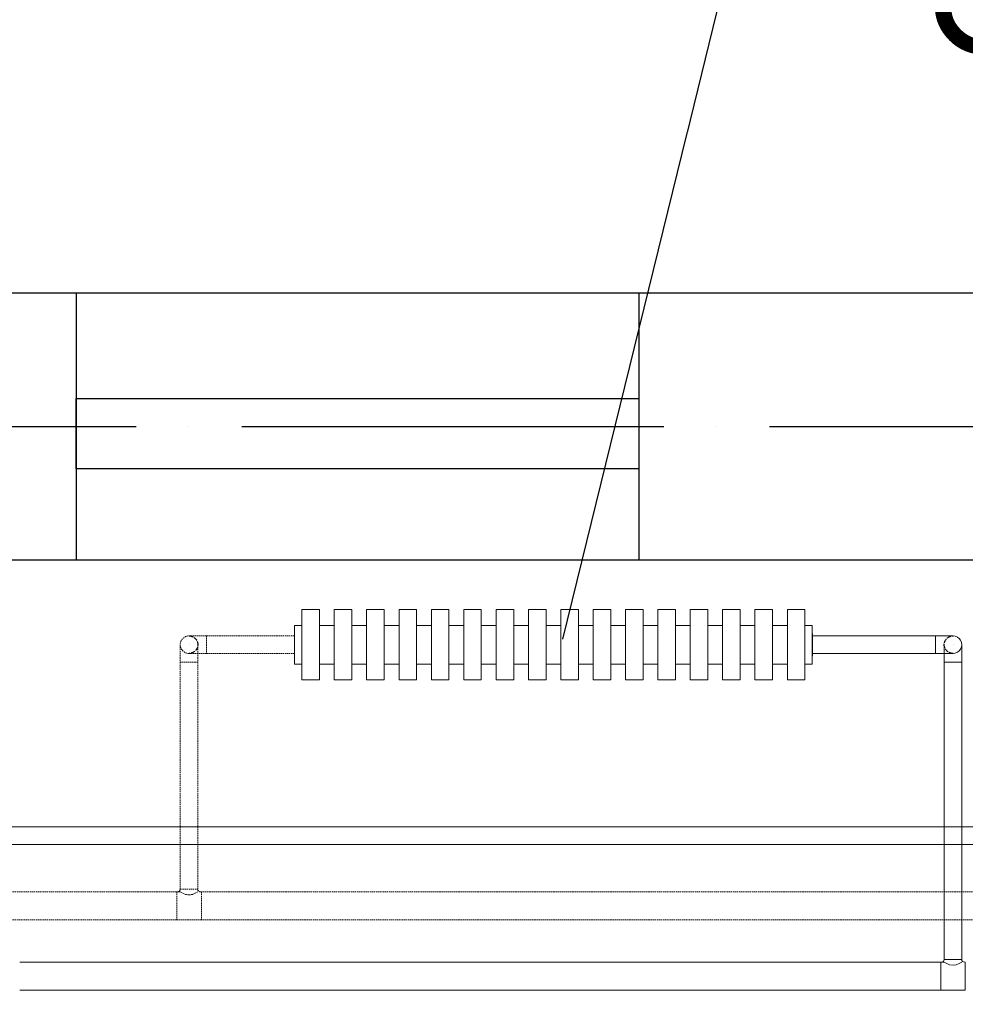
# Model space of a CAD drawing. Header units: millimetres. Extents: x 9824119 to 13672909, y -72394 to 462135.
# Tile 36 of 256: x 10089179 to 10090523, y 24085 to 25485. Entities that reach past the tile are written whole.
import ezdxf
from ezdxf import colors
from ezdxf.entities.mleader import LeaderData, LeaderLine
from ezdxf.math import Vec2, Vec3

# ---------------------------------------------------------------- set-up
doc = ezdxf.new("R2010")
doc.units = ezdxf.units.MM
for name, pattern in [('ACAD_ISO04W100', [30, 24, -3, 0, -3]), ('Hidden', [3, 2, -1]), ('UnderFloor', [7.5, 6, -1.5])]:
    doc.linetypes.add(name, pattern=pattern)
for name, color, linetype in [('1', 7, 'Continuous'), ('PIPE-H1', 7, 'Continuous'), ('PIPE-H1-COMPONENT-', 7, 'Continuous')]:
    doc.layers.add(name, color=color, linetype=linetype)
doc.layers.add('Оси', color=1, linetype='ACAD_ISO04W100', lineweight=0)
doc.styles.add('ISO_1.0', font='isocpeur.ttf')
doc.styles.add('ISOCPEUR', font='isocpeui.ttf')
doc.styles.add('СПДС', font='isocpeur.ttf')

# ---------------------------------------------------------------- blocks, each defined once
blk = doc.blocks.new('вамавммммммм')
at = {"color": 253, "lineweight": 25}
for p, q in [((1609828.4, 1429207.9), (1574438.4, 1429207.9)), ((1575238.4, 1429207.9), (1575238.4, 1428827.9)), ((1576038.4, 1429207.9), (1576038.4, 1428827.9)), ((1578438.4, 1428827.9), (1574818.4, 1428827.9))]:
    blk.add_line(p, q, dxfattribs=at)
blk.add_lwpolyline([(1575238.4, 1429057.9), (1576038.4, 1429057.9), (1576038.4, 1428957.9), (1575238.4, 1428957.9)], close=True, dxfattribs=at)
at = {"layer": 'Оси', "color": 18, "lineweight": 25, "ltscale": 25, "true_color": 0x000000}
blk.add_line((1609828.4, 1429017.9), (1570469.5, 1429017.9), dxfattribs=at)
blk = doc.blocks.new('_None')
blk = doc.blocks.new('*U4263')
at = {"layer": 'PIPE-H1', "color": 5, "linetype": 'Hidden', "lineweight": 20}
for p, q in [((10089402.3, 24244.9, 12.5), (10089407.3, 24244.9, 12.5)), ((10089407.3, 24244.9, 12.5), (10089408.2, 24244.3, 17.3)), ((10089408.2, 24244.3, 17.3), (10089410.9, 24242.8, 21.3)), ((10089428.6, 24242.8, 21.3), (10089431.3, 24244.3, 17.3)), ((10089431.3, 24244.3, 17.3), (10089432.3, 24244.9, 12.5)), ((10089436, 24244.9, 12.5), (10089437.3, 24244.9, 12.5)), ((10089410.9, 24242.8, 21.3), (10089415, 24241.2, 24)), ((10089415, 24241.2, 24), (10089419.8, 24240.5, 25)), ((10089419.8, 24240.5, 25), (10089424.5, 24241.2, 24)), ((10089424.5, 24241.2, 24), (10089428.6, 24242.8, 21.3)), ((10089402.3, 24204.9, 12.5), (10089437.3, 24204.9, 12.5))]:
    blk.add_line(p, q, dxfattribs=at)
at = {"layer": 'PIPE-H1', "color": 5, "linetype": 'Hidden', "lineweight": 20, "extrusion": (1, 0, 0)}
for centre in [(10089402.3, 24224.9, 12.5), (10089437.3, 24224.9, 12.5)]:
    blk.add_ellipse(centre, major_axis=(0, 20), ratio=1, start_param=0, end_param=3.141593, dxfattribs=at)
at = {"layer": 'PIPE-H1', "color": 5, "linetype": 'Hidden', "lineweight": 20}
blk.add_ellipse((10089403.5, 24248.6, 12.5), major_axis=(0, -3.75), ratio=1, start_param=0, end_param=1.570796, dxfattribs=at)
at = {"layer": 'PIPE-H1', "color": 5, "linetype": 'Hidden', "lineweight": 20, "extrusion": (0, 1, 0)}
blk.add_ellipse((10089419.8, 24248.6, 12.5), major_axis=(-12.5, 0), ratio=1, start_param=0, end_param=3.141593, dxfattribs=at)
at = {"layer": 'PIPE-H1', "color": 5, "linetype": 'Hidden', "lineweight": 20, "extrusion": (0, 0, -1)}
blk.add_ellipse((10089436, 24248.6, 12.5), major_axis=(0, -3.75), ratio=1, start_param=0, end_param=1.570796, dxfattribs=at)
blk = doc.blocks.new('*U4264')
at = {"layer": 'PIPE-H1', "color": 5, "linetype": 'Hidden', "lineweight": 20}
for p, q in [((10089402.3, 24244.9, 12.5), (10089079, 24244.9, 12.5)), ((10089402.3, 24204.9, 12.5), (10089079, 24204.9, 12.5))]:
    blk.add_line(p, q, dxfattribs=at)
blk = doc.blocks.new('*U4265')
at = {"layer": 'PIPE-H1', "color": 5, "linetype": 'Hidden', "lineweight": 20}
for p, q in [((10089407.3, 24571.4, 12.5), (10089407.3, 24248.6, 12.5)), ((10089432.3, 24571.4, 12.5), (10089432.3, 24248.6, 12.5))]:
    blk.add_line(p, q, dxfattribs=at)
blk = doc.blocks.new('*U4266')
at = {"layer": 'PIPE-H1', "color": 5, "linetype": 'Hidden', "lineweight": 20, "extrusion": (-1, 0, 0)}
for centre in [(10089407.3, 24571.4, 37.5), (10089432.3, 24571.4, 37.5)]:
    blk.add_ellipse(centre, major_axis=(0, 25), ratio=1, start_param=0, end_param=1.570796, dxfattribs=at)
at = {"layer": 'PIPE-H1', "color": 5, "linetype": 'Hidden', "lineweight": 20, "extrusion": (0, -1, 0)}
blk.add_ellipse((10089419.8, 24571.4, 12.5), major_axis=(12.5, 0), ratio=1, start_param=0, end_param=3.141593, dxfattribs=at)
blk = doc.blocks.new('*U4267')
at = {"layer": 'PIPE-H1', "color": 7, "linetype": 'Continuous', "lineweight": -3}
blk.add_line((10089419.8, 24596.4, 121.2), (10089419.8, 24596.4, 120.2), dxfattribs=at)
blk = doc.blocks.new('*U4268')
at = {"layer": 'PIPE-H1', "color": 1, "linetype": 'Continuous', "lineweight": 20}
for p, q in [((10090488.3, 24144.9, 12.5), (10090493.3, 24144.9, 12.5)), ((10090493.3, 24144.9, 12.5), (10090494.2, 24144.3, 17.3)), ((10090494.2, 24144.3, 17.3), (10090496.9, 24142.8, 21.3)), ((10090496.9, 24142.8, 21.3), (10090501, 24141.2, 24)), ((10090501, 24141.2, 24), (10090505.8, 24140.5, 25)), ((10090505.8, 24140.5, 25), (10090510.5, 24141.2, 24)), ((10090510.5, 24141.2, 24), (10090514.6, 24142.8, 21.3)), ((10090514.6, 24142.8, 21.3), (10090517.3, 24144.3, 17.3)), ((10090517.3, 24144.3, 17.3), (10090518.3, 24144.9, 12.5)), ((10090522, 24144.9, 12.5), (10090523.3, 24144.9, 12.5)), ((10090488.3, 24104.9, 12.5), (10090523.3, 24104.9, 12.5))]:
    blk.add_line(p, q, dxfattribs=at)
blk.add_ellipse((10090489.5, 24148.6, 12.5), major_axis=(0, -3.75), ratio=1, start_param=0, end_param=1.570796, dxfattribs=at)
at = {"layer": 'PIPE-H1', "color": 1, "linetype": 'Continuous', "lineweight": 20, "extrusion": (0, 1, 0)}
blk.add_ellipse((10090505.8, 24148.6, 12.5), major_axis=(-12.5, 0), ratio=1, start_param=0, end_param=3.141593, dxfattribs=at)
at = {"layer": 'PIPE-H1', "color": 1, "linetype": 'Continuous', "lineweight": 20, "extrusion": (0, 0, -1)}
blk.add_ellipse((10090522, 24148.6, 12.5), major_axis=(0, -3.75), ratio=1, start_param=0, end_param=1.570796, dxfattribs=at)
at = {"layer": 'PIPE-H1', "color": 1, "linetype": 'Continuous', "lineweight": 20, "extrusion": (1, 0, 0)}
for centre in [(10090488.3, 24124.9, 12.5), (10090523.3, 24124.9, 12.5)]:
    blk.add_ellipse(centre, major_axis=(0, 20), ratio=1, start_param=0, end_param=3.141593, dxfattribs=at)
blk = doc.blocks.new('*U4269')
at = {"layer": 'PIPE-H1', "color": 1, "linetype": 'Continuous', "lineweight": 20}
for p, q in [((10090488.3, 24144.9, 12.5), (10089179.1, 24144.9, 12.5)), ((10090488.3, 24104.9, 12.5), (10089179.1, 24104.9, 12.5))]:
    blk.add_line(p, q, dxfattribs=at)
blk = doc.blocks.new('*U4270')
at = {"layer": 'PIPE-H1', "color": 1, "linetype": 'Continuous', "lineweight": 20}
for p, q in [((10090493.3, 24571.4, 12.5), (10090493.3, 24148.6, 12.5)), ((10090518.3, 24571.4, 12.5), (10090518.3, 24148.6, 12.5))]:
    blk.add_line(p, q, dxfattribs=at)
blk = doc.blocks.new('*U4271')
at = {"layer": 'PIPE-H1', "color": 1, "linetype": 'Continuous', "lineweight": 20, "extrusion": (-1, 0, 0)}
for centre in [(10090493.3, 24571.4, 37.5), (10090518.3, 24571.4, 37.5)]:
    blk.add_ellipse(centre, major_axis=(0, 25), ratio=1, start_param=0, end_param=1.570796, dxfattribs=at)
at = {"layer": 'PIPE-H1', "color": 1, "linetype": 'Continuous', "lineweight": 20, "extrusion": (0, -1, 0)}
blk.add_ellipse((10090505.8, 24571.4, 12.5), major_axis=(12.5, 0), ratio=1, start_param=0, end_param=3.141593, dxfattribs=at)
blk = doc.blocks.new('*U4272')
at = {"layer": 'PIPE-H1', "color": 7, "linetype": 'Continuous', "lineweight": -3}
for p, q in [((10090505.8, 24596.4, 395), (10090505.8, 24596.4, 394)), ((10090505.8, 24596.4, 145), (10090505.8, 24596.4, 144))]:
    blk.add_line(p, q, dxfattribs=at)
blk = doc.blocks.new('*U4273')
at = {"layer": 'PIPE-H1', "color": 5, "linetype": 'Hidden', "lineweight": 20, "extrusion": (0, 0, -1)}
blk.add_ellipse((10089419.8, 24596.4, 205), major_axis=(0, -12.5), ratio=1, start_param=0, end_param=3.141593, dxfattribs=at)
at = {"layer": 'PIPE-H1', "color": 1, "linetype": 'UnderFloor', "lineweight": -3, "extrusion": (0, 0, -1)}
blk.add_ellipse((10089419.8, 24596.4, 205), major_axis=(0, 12.5), ratio=1, start_param=0, end_param=3.141593, dxfattribs=at)
at = {"layer": 'PIPE-H1', "color": 5, "linetype": 'Hidden', "lineweight": 20, "extrusion": (0, -1, 0)}
for centre in [(10089444.8, 24608.9, 205), (10089444.8, 24583.9, 205)]:
    blk.add_ellipse(centre, major_axis=(0, 0, 25), ratio=1, start_param=0, end_param=1.570796, dxfattribs=at)
at = {"layer": 'PIPE-H1', "color": 5, "linetype": 'Hidden', "lineweight": 20, "extrusion": (1, 0, 0)}
blk.add_ellipse((10089444.8, 24596.4, 230), major_axis=(0, 12.5), ratio=1, start_param=0, end_param=3.141593, dxfattribs=at)
blk = doc.blocks.new('*U4274')
at = {"layer": 'PIPE-H1', "color": 5, "linetype": 'Hidden', "lineweight": 20}
for p, q in [((10089569.8, 24608.9, 230), (10089444.8, 24608.9, 230)), ((10089569.8, 24583.9, 230), (10089444.8, 24583.9, 230))]:
    blk.add_line(p, q, dxfattribs=at)
blk = doc.blocks.new('*U4275')
at = {"layer": 'PIPE-H1', "color": 1, "linetype": 'Continuous', "lineweight": 20, "extrusion": (-1, 0, 0)}
blk.add_ellipse((10090480.8, 24596.4, 670), major_axis=(0, -12.5), ratio=1, start_param=0, end_param=3.141593, dxfattribs=at)
at = {"layer": 'PIPE-H1', "color": 1, "linetype": 'Continuous', "lineweight": 20, "extrusion": (0, 1, 0)}
for centre in [(10090480.8, 24608.9, 645), (10090480.8, 24583.9, 645)]:
    blk.add_ellipse(centre, major_axis=(0, 0, 25), ratio=1, start_param=0, end_param=1.570796, dxfattribs=at)
at = {"layer": 'PIPE-H1', "color": 1, "linetype": 'UnderFloor', "lineweight": -3, "extrusion": (0, 0, -1)}
blk.add_ellipse((10090505.8, 24596.4, 645), major_axis=(0, -12.5), ratio=1, start_param=0, end_param=3.141593, dxfattribs=at)
at = {"layer": 'PIPE-H1', "color": 1, "linetype": 'Continuous', "lineweight": 20, "extrusion": (0, 0, -1)}
blk.add_ellipse((10090505.8, 24596.4, 645), major_axis=(0, 12.5), ratio=1, start_param=0, end_param=3.141593, dxfattribs=at)
blk = doc.blocks.new('*U4276')
at = {"layer": 'PIPE-H1', "color": 1, "linetype": 'Continuous', "lineweight": 20}
for p, q in [((10090305.8, 24608.9, 670), (10090480.8, 24608.9, 670)), ((10090305.8, 24583.9, 670), (10090480.8, 24583.9, 670))]:
    blk.add_line(p, q, dxfattribs=at)
blk = doc.blocks.new('*U4278')
at = {"layer": 'PIPE-H1', "color": 82, "linetype": 'Continuous', "lineweight": 20}
for p, q in [((10094756.6, 24337.1, 12.5), (10088973.4, 24337.1, 12.5)), ((10094756.6, 24312.1, 12.5), (10088973.4, 24312.1, 12.5))]:
    blk.add_line(p, q, dxfattribs=at)
blk = doc.blocks.new('*U4468')
at = {"layer": 'PIPE-H1', "color": 5, "linetype": 'Hidden', "lineweight": 20}
for p, q in [((10094856.6, 24244.9, 12.5), (10089437.3, 24244.9, 12.5)), ((10094856.6, 24204.9, 12.5), (10089437.3, 24204.9, 12.5))]:
    blk.add_line(p, q, dxfattribs=at)
blk = doc.blocks.new('*U4638')
at = {"layer": 'PIPE-H1-COMPONENT-', "color": 14, "linetype": 'Continuous', "lineweight": 20}
for p, q in [((10089605.3, 24646.4, 700), (10089580.3, 24646.4, 700)), ((10089580.3, 24646.4, 700), (10089580.3, 24546.4, 700)), ((10089605.3, 24546.4, 700), (10089605.3, 24646.4, 700)), ((10089651.3, 24646.4, 700), (10089626.3, 24646.4, 700)), ((10089626.3, 24646.4, 700), (10089626.3, 24546.4, 700)), ((10089651.3, 24546.4, 700), (10089651.3, 24646.4, 700)), ((10089697.3, 24646.4, 700), (10089672.3, 24646.4, 700)), ((10089672.3, 24646.4, 700), (10089672.3, 24546.4, 700)), ((10089697.3, 24546.4, 700), (10089697.3, 24646.4, 700)), ((10089743.3, 24646.4, 700), (10089718.3, 24646.4, 700)), ((10089718.3, 24646.4, 700), (10089718.3, 24546.4, 700)), ((10089743.3, 24546.4, 700), (10089743.3, 24646.4, 700)), ((10089789.3, 24646.4, 700), (10089764.3, 24646.4, 700)), ((10089764.3, 24646.4, 700), (10089764.3, 24546.4, 700)), ((10089789.3, 24546.4, 700), (10089789.3, 24646.4, 700)), ((10089835.3, 24646.4, 700), (10089810.3, 24646.4, 700)), ((10089810.3, 24646.4, 700), (10089810.3, 24546.4, 700)), ((10089835.3, 24546.4, 700), (10089835.3, 24646.4, 700)), ((10089881.3, 24646.4, 700), (10089856.3, 24646.4, 700)), ((10089856.3, 24646.4, 700), (10089856.3, 24546.4, 700)), ((10089881.3, 24546.4, 700), (10089881.3, 24646.4, 700)), ((10089927.3, 24646.4, 700), (10089902.3, 24646.4, 700)), ((10089902.3, 24646.4, 700), (10089902.3, 24546.4, 700)), ((10089927.3, 24546.4, 700), (10089927.3, 24646.4, 700)), ((10089973.3, 24646.4, 700), (10089948.3, 24646.4, 700)), ((10089948.3, 24646.4, 700), (10089948.3, 24546.4, 700)), ((10089973.3, 24546.4, 700), (10089973.3, 24646.4, 700)), ((10090019.3, 24646.4, 700), (10089994.3, 24646.4, 700)), ((10089994.3, 24646.4, 700), (10089994.3, 24546.4, 700)), ((10090019.3, 24546.4, 700), (10090019.3, 24646.4, 700)), ((10090065.3, 24646.4, 700), (10090040.3, 24646.4, 700)), ((10090040.3, 24646.4, 700), (10090040.3, 24546.4, 700)), ((10090065.3, 24546.4, 700), (10090065.3, 24646.4, 700)), ((10090111.3, 24646.4, 700), (10090086.3, 24646.4, 700)), ((10090086.3, 24646.4, 700), (10090086.3, 24546.4, 700)), ((10090111.3, 24546.4, 700), (10090111.3, 24646.4, 700)), ((10090157.3, 24646.4, 700), (10090132.3, 24646.4, 700)), ((10090132.3, 24646.4, 700), (10090132.3, 24546.4, 700)), ((10090157.3, 24546.4, 700), (10090157.3, 24646.4, 700)), ((10090203.3, 24646.4, 700), (10090178.3, 24646.4, 700)), ((10090178.3, 24646.4, 700), (10090178.3, 24546.4, 700)), ((10090203.3, 24546.4, 700), (10090203.3, 24646.4, 700)), ((10090249.3, 24646.4, 700), (10090224.3, 24646.4, 700)), ((10090224.3, 24646.4, 700), (10090224.3, 24546.4, 700)), ((10090249.3, 24546.4, 700), (10090249.3, 24646.4, 700)), ((10090295.3, 24646.4, 700), (10090270.3, 24646.4, 700)), ((10090270.3, 24646.4, 700), (10090270.3, 24546.4, 700)), ((10090295.3, 24546.4, 700), (10090295.3, 24646.4, 700)), ((10089569.8, 24623.9, 667), (10089580.3, 24623.9, 667)), ((10089605.3, 24623.9, 667), (10089626.3, 24623.9, 667)), ((10089651.3, 24623.9, 667), (10089672.3, 24623.9, 667)), ((10089697.3, 24623.9, 667), (10089718.3, 24623.9, 667)), ((10089743.3, 24623.9, 667), (10089764.3, 24623.9, 667)), ((10089789.3, 24623.9, 667), (10089810.3, 24623.9, 667)), ((10089835.3, 24623.9, 667), (10089856.3, 24623.9, 667)), ((10089881.3, 24623.9, 667), (10089902.3, 24623.9, 667)), ((10089927.3, 24623.9, 667), (10089948.3, 24623.9, 667)), ((10089973.3, 24623.9, 667), (10089994.3, 24623.9, 667)), ((10090019.3, 24623.9, 667), (10090040.3, 24623.9, 667)), ((10090065.3, 24623.9, 667), (10090086.3, 24623.9, 667)), ((10090111.3, 24623.9, 667), (10090132.3, 24623.9, 667)), ((10090157.3, 24623.9, 667), (10090178.3, 24623.9, 667)), ((10090203.3, 24623.9, 667), (10090224.3, 24623.9, 667)), ((10090249.3, 24623.9, 667), (10090270.3, 24623.9, 667)), ((10090295.3, 24623.9, 667), (10090305.8, 24623.9, 667)), ((10089569.8, 24568.9, 667), (10089580.3, 24568.9, 667)), ((10089605.3, 24568.9, 667), (10089626.3, 24568.9, 667)), ((10089651.3, 24568.9, 667), (10089672.3, 24568.9, 667)), ((10089697.3, 24568.9, 667), (10089718.3, 24568.9, 667)), ((10089743.3, 24568.9, 667), (10089764.3, 24568.9, 667)), ((10089789.3, 24568.9, 667), (10089810.3, 24568.9, 667)), ((10089835.3, 24568.9, 667), (10089856.3, 24568.9, 667)), ((10089881.3, 24568.9, 667), (10089902.3, 24568.9, 667)), ((10089927.3, 24568.9, 667), (10089948.3, 24568.9, 667)), ((10089973.3, 24568.9, 667), (10089994.3, 24568.9, 667)), ((10090019.3, 24568.9, 667), (10090040.3, 24568.9, 667)), ((10090065.3, 24568.9, 667), (10090086.3, 24568.9, 667)), ((10090111.3, 24568.9, 667), (10090132.3, 24568.9, 667)), ((10090157.3, 24568.9, 667), (10090178.3, 24568.9, 667)), ((10090203.3, 24568.9, 667), (10090224.3, 24568.9, 667)), ((10090249.3, 24568.9, 667), (10090270.3, 24568.9, 667)), ((10090295.3, 24568.9, 667), (10090305.8, 24568.9, 667)), ((10089580.3, 24546.4, 700), (10089605.3, 24546.4, 700)), ((10089626.3, 24546.4, 700), (10089651.3, 24546.4, 700)), ((10089672.3, 24546.4, 700), (10089697.3, 24546.4, 700)), ((10089718.3, 24546.4, 700), (10089743.3, 24546.4, 700)), ((10089764.3, 24546.4, 700), (10089789.3, 24546.4, 700)), ((10089810.3, 24546.4, 700), (10089835.3, 24546.4, 700)), ((10089856.3, 24546.4, 700), (10089881.3, 24546.4, 700)), ((10089902.3, 24546.4, 700), (10089927.3, 24546.4, 700)), ((10089948.3, 24546.4, 700), (10089973.3, 24546.4, 700)), ((10089994.3, 24546.4, 700), (10090019.3, 24546.4, 700)), ((10090040.3, 24546.4, 700), (10090065.3, 24546.4, 700)), ((10090086.3, 24546.4, 700), (10090111.3, 24546.4, 700)), ((10090132.3, 24546.4, 700), (10090157.3, 24546.4, 700)), ((10090178.3, 24546.4, 700), (10090203.3, 24546.4, 700)), ((10090224.3, 24546.4, 700), (10090249.3, 24546.4, 700)), ((10090270.3, 24546.4, 700), (10090295.3, 24546.4, 700))]:
    blk.add_line(p, q, dxfattribs=at)
at = {"layer": 'PIPE-H1-COMPONENT-', "color": 14, "linetype": 'Continuous', "lineweight": 20, "extrusion": (1, 0, 0)}
for centre, major_axis, end_param in [((10089569.8, 24596.4, 667), (0, 27.5), 3.141593), ((10089580.2, 24596.4, 667), (0, 27.6, -0.5), 3.178151), ((10089580.2, 24596.4, 233), (0, 27.6, -0.5), 0.036559), ((10090295.4, 24596.4, 667), (0, 27.6, -0.5), 3.178151), ((10090295.4, 24596.4, 233), (0, 27.6, -0.5), 0.036559), ((10090305.8, 24596.4, 667), (0, 27.5), 3.141593), ((10089569.7, 24596.4, 667), (0, 16), 3.141593), ((10089569.7, 24596.4, 233), (0, 16), 3.141593), ((10089580.2, 24596.4, 233), (0, -27.6, 0.5), 0.036559), ((10090295.4, 24596.4, 233), (0, -27.6, 0.5), 0.036559)]:
    blk.add_ellipse(centre, major_axis=major_axis, ratio=1, start_param=0, end_param=end_param, dxfattribs=at)
at = {"layer": 'PIPE-H1-COMPONENT-', "color": 14, "linetype": 'Continuous', "lineweight": 20, "extrusion": (-1, 0, 0)}
for centre in [(10090305.9, 24596.4, 667), (10090305.9, 24596.4, 233)]:
    blk.add_ellipse(centre, major_axis=(0, -16), ratio=1, start_param=0, end_param=3.141593, dxfattribs=at)

msp = doc.modelspace()

# ---------------------------------------------------------------- block references
msp.add_blockref('вамавммммммм', (8514020.8, -1404111.5))
at = {"layer": 'PIPE-H1'}
for name in ['*U4273', '*U4274', '*U4266', '*U4267', '*U4271', '*U4272', '*U4265', '*U4270', '*U4278', '*U4264', '*U4263', '*U4468', '*U4268', '*U4269']:
    msp.add_blockref(name, (0, 0), dxfattribs=at)

# ---------------------------------------------------------------- next in the draw order: leaders
at = {"color": 5, "lineweight": 25, "ltscale": 15}
ml = msp.add_multileader_mtext('Standard', dxfattribs=at)
ml.set_content('{\\C1;8сек. (h=500)\\PQ=1360Вт}', color=14, style='СПДС')
ml.set_leader_properties()
ml.set_arrow_properties(name='NONE')
ml.build(insert=Vec2(0, 0))
ml.multileader.update_dxf_attribs({"text_left_attachment_type": 6, "text_right_attachment_type": 6, "dogleg_length": 0.36, "arrow_head_size": 100})
ctx = ml.context
ctx.base_point, ctx.char_height, ctx.arrow_head_size, ctx.plane_origin = Vec3(10090235, 25757.9, 1170), 220, 100, Vec3(10099059.3, 11000.9, 1170)
ctx.left_attachment, ctx.right_attachment, ctx.text_align_type = 6, 6, 1
notes = []
notes.append((ctx, [(0, (1, 1, 0), (10090234.6, 25757.9, 1170), (1, 0), 0.36, [(1, [(10089951.2, 24604.4, 1170)], 0, [])])]))
ctx.mtext.insert, ctx.mtext.width, ctx.mtext.defined_height, ctx.mtext.alignment, ctx.mtext.flow_direction = Vec3(10091084, 26021.9, 1170), 2438.932, 630, 2, 5
ctx.mtext.has_bg_fill, ctx.mtext.bg_color, ctx.mtext.bg_scale_factor, ctx.mtext.bg_transparency, ctx.mtext.use_window_bg_color = 1, -1027028792, 1.5, 0, 1
for ctx, leaders in notes:
    for number, flags, end, landing, length, lines in leaders:
        leader = LeaderData()
        leader.index, (leader.has_last_leader_line, leader.has_dogleg_vector, leader.attachment_direction) = number, flags
        leader.last_leader_point, leader.dogleg_vector, leader.dogleg_length = Vec3(end), Vec3(landing), length
        for number, points, colour, breaks in lines:
            line = LeaderLine()
            line.index, line.vertices, line.color, line.breaks = number, Vec3.list(points), colors.encode_raw_color(colour), breaks
            leader.lines.append(line)
        ctx.leaders.append(leader)

# ---------------------------------------------------------------- next in the draw order: block references
at = {"layer": 'PIPE-H1'}
for name in ['*U4276', '*U4275']:
    msp.add_blockref(name, (0, 0), dxfattribs=at)
at = {"layer": 'PIPE-H1-COMPONENT-'}
msp.add_blockref('*U4638', (0, 0), dxfattribs=at)

# ---------------------------------------------------------------- next in the draw order: texts
at = {"char_height": 300, "attachment_point": 1, "style": 'ISOCPEUR'}
for s, insert, width in [('\\pi13638.10589;{\\fISOCPEUR|b0|i0|c204|p34;\\H1.66667x;\\L\\C7;\\P\\pi10874.35036;\\H1.1x;Общие указания\\l\\P\\pi13638.10589;\\P\\pi-900,l1200,t1200;\\H0.72727x;1.^IПроект выполнен на основании задания заказчика и задания на проектирование архитектурно-строительных чертежей.\\P2.^IПроект соответствует действующим нормам :\\P\\pl900,t900;\\fSymbol|b0|i0|c2|p18;·^I\\fISOCPEUR|b0|i0|c204|p34;КМК 2. 04.05-97* "Отопление, вентиляция и кондиционирование воздуха".\\P\\fSymbol|b0|i0|c2|p18;·^I\\fISOCPEUR|b0|i0|c204|p34;ШНК 2.08.02-09* "Общественные здания и сооружение" \\P\\fSymbol|b0|i0|c2|p18;·^I\\fISOCPEUR|b0|i0|c204|p34;КМК 2.01.01-94 "Климатические и физико-геологические данные для проектирования".\\P\\fSymbol|b0|i0|c2|p18;·^I\\fISOCPEUR|b0|i0|c204|p34;КМК 2.01.04-97* "Строительная теплотехника".\\P\\fSymbol|b0|i0|c2|p18;·^I\\fISOCPEUR|b0|i0|c204|p34;ГОСТ 21.602-2003 "Правила выполнения рабочей документации отопления, вентиляции и кондиционирования".\\P\\fSymbol|b0|i0|c2|p18;·^I\\fISOCPEUR|b0|i0|c204|p34;ШНК \\fISOCPEUR|b0|i0|c186|p34;2.01.02-04\\fISOCPEUR|b0|i0|c204|p34; - \\fISOCPEUR|b0|i0|c186|p34;"\\fISOCPEUR|b0|i0|c204|p34;Пожарная безопасность зданий и сооружений\\fISOCPEUR|b0|i0|c186|p34;"\\fISOCPEUR|b0|i0|c204|p34;;\\P\\pl1200,t1200;3.^I  Расчетные параметры наружного воздуха для проектирования отопления, вентиляции и кондиционирования воздуха приняты по КМК 2.01.01-94.\\P\\pi-300,l300,tz;      Для проектирования отопления, вентиляции и кондиционирования воздуха: \\P\\pl1500,t1500;-^IХолодный  период  года Тн\\fISOCPEUR|b0|i0|c186|p34;=-14.0°C\\fISOCPEUR|b0|i0|c204|p34;; I=-12,4 кДж/кг (Парам. Б);\\P-^IТеплый  период  года Тн=33°C; I=55,7 кДж/кг  (Парам. А);\\P-^IТеплый  период  года Тн=37,5°C; I=65,2 кДж/кг (Парам. Б);\\P-^IСкорость ветра  - V=1,6 м/сек - холодный период;\\P-^IСкорость ветра  - V=1,9 м/сек - теплый  период;\\P-^IПродолжительность отопительного периода  Zот.пер.=129суток;\\P-^IСредняя температура отопительного периода  tот.пер.=2,7°C;\\P-^IБарометрическое давление в районе строительства Рбар=950 Гпа.\\P\\pi600,l0,tz;\\P\\pi11458.1097;\\LТЕПЛОСНАБЖЕНИЕ\\P\\pi13638.10589;\\l\\P\\pi0;\\C0;В качестве источника тепла выбран установленный во дворе здания тепловой насос, рассчитанный на работу в температурном режиме 40–30 °C.^J^JСистема отопления спроектирована как двухтрубная, в ней используются напольный фанкойл.\\P^JОсновным источником тепла является тепловой насос. \\P^JОсновное охлаждение осуществляется с помощью\\Pтепловых насосов. Для отвода конденсата, образующегося в фанкойлах, предусмотрены дренажные трубы. Основные водосточные и обратные трубы выполнены из полипропилена. \\P\\pi600;^JОсновные подающие и обратные трубы выполнены из полипропилена. Слив воды из системы осуществляется через регулировочный узел. Для снижения теплопотерь через трубы выполнены работы по теплоизоляции.\\C7; \\P\\pi12278.10827;\\LОТОПЛЕНИЕ\\l\\P\\pi0;  Для достижения  комфортных условий в зимнее время и компенсации теплопотерь в помещениях установлены \\C0;фанкойл\\C7;ы обеспечивающие в помещениях нормируемую температуру воздуха:\\P\\pi-300,l1500,t1500;-^IКабинет врача +20°C.\\P-^IЗал       +22°C.\\P-^IФизиотерапия     +21°C.\\P\\pi0,l0,tz;   На каждом приборе предусматривается устанавка термостатического клапана и запорного крана. Рекомендуется применить трубопроводы стабильные полипропиленовые. Система теплоснабжения \\C0;фанкойл\\C7;ов двухтрубная с принудительной циркуляцией, горизонтальная. Удаление воздуха осуществляется из воздухоспускных кранов установленных в \\C0;фанкойл\\C7;ах. Все монтажные и наладочные работы проводить в соответствии с нормативными документами и инструкциям фирм-изготовителя.}', (9986122.2, 27067.1), 27276.212), ('{\\fISOCPEUR|b0|i0|c204|p34;\\C7;^I\\A1;\\L\\P\\pi10515.36534;\\H1.33333x;ВЕНТИЛЯЦИЯ\\P\\pi0;\\l^IВ здании предусмотрена приточно-вытяжная вентиляция с естественным и \\Pмеханическим побуждением, для функционально различных и конструктивно раздельных групп \\Pпомещений.   ^I  \\P^IТакже предусматривается естественная вентиляция с удалением и поступлением воздуха через окна и двери.\\P^IУдаление воздуха из помещений производится с помощью вытяжных решеток.\\P^IМатериал воздуховодов - тонколистовая оцинкованная сталь по ГОСТ 14918-80.\\P^IВоздуховоды систем вытяжной вентиляции выполняются класса "Н" (нормально плотный).\\P^IМонтаж систем вентиляции выполнить в соответствии с \\A0;КМК 3.05.01.-9\\A1;7\\P\\A0;\\L\\P\\pi12075.36144;\\P\\pi7995.37164;ПРИМЕЧАНИЯ (ТЕПЛОСНАБЖЕНИЕ)\\P\\pi-900,l900,t900;\\l1.^IЧертеж читать совместно со спецификацией и с другими разделами проекта.\\P2.^IМонтаж оборудования и трубопроводов производить в соответствии с местными \\P\\pi0;действующими нормами и правилами, и требованиями завода-изготовителя оборудования.\\P\\pi-900;3.^IТрубопроводы системы теплоснабжения радиаторов приняты полипропиленовыми.\\P4.^IНа планах и схемах указаны наружный диаметр и толщина стенки полипропиленовых \\P\\pi0;трубопроводов.\\P\\pi-900;5.^IПриборы и трубопроводы нанесены условно.\\P6.^IУклон трубопроводов выполнить согласно схемам в сторону ближайшего вертикального \\P\\pi0;стояка.\\P\\pi-900;7.^IВсе отметки указаны от уровня пола этажа. \\P8.^IКрепить трубу в штробе каждые 2 метра.\\P9.^IТрубопроводы отопления, прокладываемые в полу покрыть трубчатой тепловой изоляцией \\P\\pi0;из вспученного полителена "Isocom" толщиной 9 мм.\\P\\pi-900;10.^IДиаметры запорно-регулирующей арматуры и фильтров соответствуют диаметру \\P\\pi0;трубопроводов, если не указано иное.\\P\\pi3390,l600,tz;\\P\\pi5455.37799,l0;\\LПРИМЕЧАНИЯ (ВЕНТИЛЯЦИЯ И КОНДИЦИОНИРОВАНИЕ)\\l\\P\\pi-900,l900,t900;1.^IВентиляционные системы показаны условно.\\P2.^IЧертеж читать совместно со спецификацией и остальными разделами проекта \\P3.^IВсе неплотности при пересечении инженерными коммуникациями огнестойких стен, \\P\\pi0;перекрытий и перегородок заделать материалами, соответствующими по степени \\Pогнестойкости пересекаемым ограждениям.\\P\\pi-900;4.^IВ сан-узлах двери не оборудованные переточными решетками, предусмотреть с \\P\\pi0;подрезкой дверного полотна, высота щели не менее 20 мм. Если конструкция дверей не \\Pпозволяет предусмотреть щели в нижней части, то необходимо выполнить установку \\Pжалюзийной решетки в нижней половине двери.\\P\\pi-900;5.^IРазместить все приборы для измерения температуры, давления и скорости потока в \\P\\pi0;доступных местах с прямыми секциями труб или воздуховодов наверху или внизу, \\Pсогласно рекомендациям завода изготовителя для точности показаний.\\P\\pi-900;6.^IУстановить расположение диффузоров, отдушин и вентиляционных решеток согласно \\P\\pi0;архитектурным планам потолка, освещения и другим деталям/узлам потолка и \\Pвыполнить незначительные изменения для обеспечения соответствия.\\P\\pi-900;7.^IМонтаж оборудования выполнить в соответствии с местными нормами и правилами, а \\P\\pi0;так же требованиями завода-изготовителя оборудования \\P\\pi-900;8.^IВсе отметки оборудований даны от пола этажа.\\P}', (10015733.6, 26003.4), 24350.724)]:
    msp.add_mtext(s, dxfattribs=dict(at, insert=insert, width=width))
at = {"layer": '1', "lineweight": 20, "ltscale": 50, "char_height": 350, "attachment_point": 1, "style": 'ISO_1.0'}
for s, width, insert in [('\\pi34.26258;{\\W0.8;Обозна\\P\\pi153.26258;чение \\P\\pi-322.73742;параметра}', 1230.525, (10058370.2, 25844.8)), ('\\pi786.44418;Наименование расчетного параметра', 9937.888, (10047177.2, 25279.7))]:
    msp.add_mtext_dynamic_manual_height_columns(s, width=width, gutter_width=1750, heights=[0], dxfattribs=dict(at, insert=insert))

doc.saveas('drawing.dxf')
